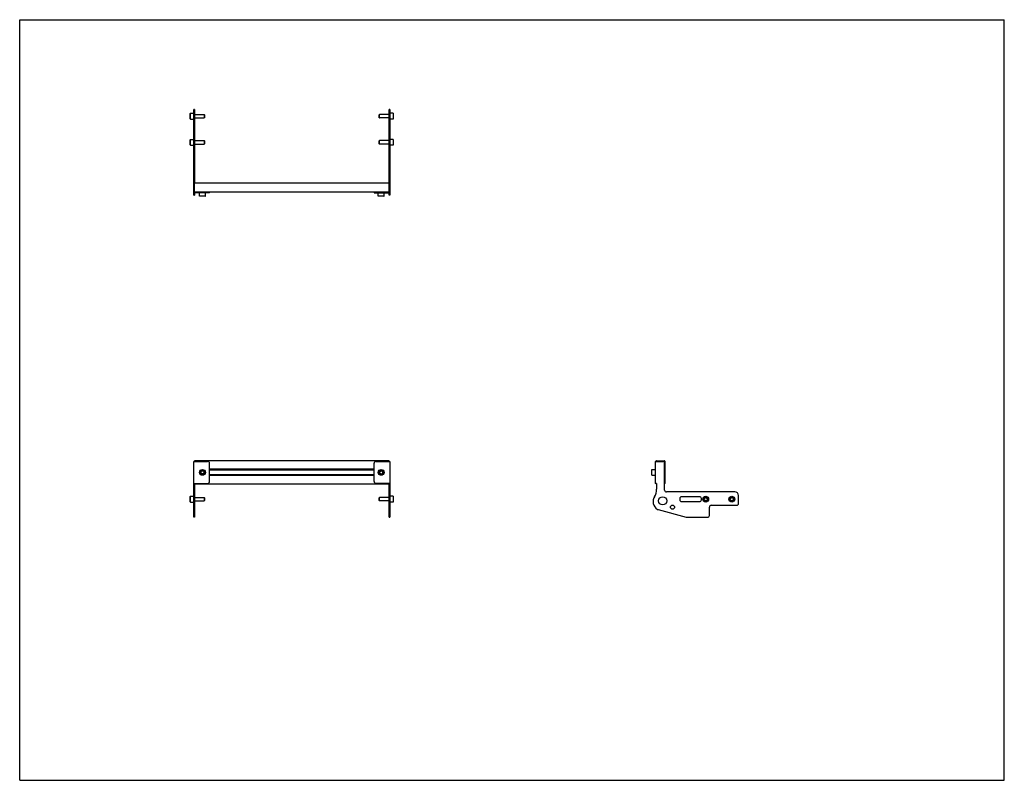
# Model space of a CAD drawing. Header units: inches. Extents: x 0 to 66, y 0 to 51.
import ezdxf

# ---------------------------------------------------------------- set-up
doc = ezdxf.new("R2010")
doc.units = ezdxf.units.IN
doc.header["$LTSCALE"] = 3.63
doc.header["$MEASUREMENT"] = 0
doc.layers.get('0').update_dxf_attribs({"linetype": 'CONTINUOUS'})
for name, color, linetype in [('207132_LH_BL4', 7, 'CONTINUOUS'), ('207132_RH_BL1', 7, 'CONTINUOUS'), ('207217_WW_207216_12_BL2', 7, 'CONTINUOUS'), ('9206XXM_920612M_BL3', 7, 'CONTINUOUS'), ('9206XXM_920612M_BL6', 7, 'CONTINUOUS'), ('9206XXM_920618M_BL0', 7, 'CONTINUOUS'), ('9206XXM_920618M_BL5', 7, 'CONTINUOUS'), ('9206XXM_920618M_BL7', 7, 'CONTINUOUS'), ('9206XXM_920618M_BL8', 7, 'CONTINUOUS')]:
    doc.layers.add(name, color=color, linetype=linetype)

# ---------------------------------------------------------------- blocks, each defined once
blk = doc.blocks.new('9206XXM_920618M_BL0', base_point=(11.91, 30.814))
at = {"layer": '9206XXM_920618M_BL0', "color": 7, "linetype": 'CONTINUOUS'}
for p, q in [((11.437, 42.954), (11.457, 42.974)), ((11.437, 42.6), (11.437, 42.954)), ((11.457, 42.58), (11.457, 42.974)), ((11.457, 42.974), (11.674, 42.974)), ((11.437, 42.6), (11.457, 42.58)), ((11.457, 42.58), (11.674, 42.58)), ((11.722, 42.895), (12.363, 42.895)), ((11.722, 42.659), (12.363, 42.659)), ((12.363, 42.895), (12.363, 42.659)), ((12.382, 42.875), (12.363, 42.895)), ((12.382, 42.678), (12.363, 42.659)), ((12.382, 42.875), (12.382, 42.678)), ((11.437, 19.028), (11.457, 19.048)), ((11.437, 18.674), (11.437, 19.028)), ((11.437, 18.674), (11.457, 18.654)), ((11.457, 18.654), (11.457, 19.048)), ((11.457, 19.048), (11.674, 19.048)), ((11.457, 18.654), (11.674, 18.654)), ((11.722, 18.969), (12.363, 18.969)), ((11.722, 18.733), (12.363, 18.733)), ((12.363, 18.969), (12.363, 18.733)), ((12.382, 18.949), (12.363, 18.969)), ((12.382, 18.753), (12.363, 18.733)), ((12.382, 18.949), (12.382, 18.753))]:
    blk.add_line(p, q, dxfattribs=at)
blk = doc.blocks.new('207132_RH_BL1', base_point=(12.199, 31.307))
at = {"layer": '207132_RH_BL1', "color": 7, "linetype": 'CONTINUOUS'}
for p, q in [((11.674, 39.242), (11.674, 44.976)), ((11.722, 44.976), (11.674, 44.976)), ((11.722, 44.976), (11.722, 40.021)), ((11.722, 40.017), (11.674, 40.017)), ((11.674, 39.246), (11.722, 39.246)), ((11.674, 39.242), (11.722, 39.242)), ((11.722, 39.404), (11.722, 39.242)), ((11.77, 39.439), (12.724, 39.439)), ((12.724, 39.391), (11.77, 39.391)), ((12.724, 39.391), (12.724, 39.439)), ((11.674, 17.639), (11.674, 21.384)), ((11.674, 21.384), (12.599, 21.384)), ((12.724, 20.036), (12.724, 21.259)), ((11.674, 19.911), (12.599, 19.911)), ((11.722, 19.866), (11.722, 17.639)), ((11.674, 18.724), (11.722, 18.724)), ((11.722, 17.639), (11.674, 17.639))]:
    blk.add_line(p, q, dxfattribs=at)
for centre, radius, start, end in [((11.77, 39.487), 0.096, 180, 270), ((11.77, 39.487), 0.048, 254.0555, 270), ((12.599, 21.259), 0.125, 0, 90), ((12.599, 20.036), 0.125, 270, 360)]:
    blk.add_arc(centre, radius, start, end, dxfattribs=at)
blk = doc.blocks.new('207217_WW_207216_12_BL2', base_point=(27.481, 29.949))
at = {"layer": '207217_WW_207216_12_BL2', "color": 7, "linetype": 'CONTINUOUS'}
for p, q in [((11.722, 39.441), (11.722, 40.031)), ((24.76, 40.031), (11.722, 40.031)), ((24.76, 39.441), (24.76, 40.031)), ((24.76, 39.441), (11.722, 39.441)), ((11.722, 21.384), (11.722, 21.428)), ((24.76, 21.428), (11.722, 21.428)), ((24.76, 21.384), (24.76, 21.428)), ((42.649, 21.384), (42.649, 21.398)), ((42.679, 21.428), (43.209, 21.428)), ((43.239, 21.398), (43.239, 19.896)), ((23.758, 20.864), (12.724, 20.864)), ((23.758, 20.806), (12.724, 20.806)), ((23.758, 20.489), (12.724, 20.489)), ((11.722, 19.866), (11.722, 19.911)), ((24.76, 19.866), (11.722, 19.866)), ((23.758, 20.431), (12.724, 20.431)), ((24.76, 19.866), (24.76, 19.911)), ((42.649, 19.896), (42.649, 19.911)), ((42.695, 19.866), (42.679, 19.866))]:
    blk.add_line(p, q, dxfattribs=at)
for centre, start, end in [((42.679, 21.398), 90, 180), ((43.209, 21.398), 0, 90), ((42.679, 19.896), 180, 270), ((43.209, 19.896), 301.20434, 360)]:
    blk.add_arc(centre, 0.03, start, end, dxfattribs=at)
blk = doc.blocks.new('9206XXM_920612M_BL3', base_point=(12.251, 29.945))
at = {"layer": '9206XXM_920612M_BL3', "color": 7, "linetype": 'CONTINUOUS'}
for p, q in [((12.055, 39.176), (12.055, 39.391)), ((12.074, 39.156), (12.055, 39.176)), ((12.448, 39.176), (12.055, 39.176)), ((12.429, 39.156), (12.074, 39.156)), ((12.133, 39.439), (12.133, 39.441)), ((12.37, 39.439), (12.37, 39.441)), ((12.429, 39.156), (12.448, 39.176)), ((12.448, 39.176), (12.448, 39.391)), ((12.139, 20.628), (12.179, 20.735)), ((12.212, 20.541), (12.139, 20.628)), ((12.179, 20.735), (12.291, 20.754)), ((12.324, 20.56), (12.212, 20.541)), ((12.291, 20.754), (12.363, 20.666)), ((12.363, 20.666), (12.324, 20.56))]:
    blk.add_line(p, q, dxfattribs=at)
for radius in [0.197, 0.177, 0.114]:
    blk.add_circle((12.251, 20.647), radius, dxfattribs=at)
blk = doc.blocks.new('207132_LH_BL4', base_point=(35.971, 31.307))
at = {"layer": '207132_LH_BL4', "color": 7, "linetype": 'CONTINUOUS'}
for p, q in [((24.808, 44.976), (24.76, 44.976)), ((24.76, 40.043), (24.76, 44.976)), ((24.808, 44.976), (24.808, 39.242)), ((24.808, 40.017), (24.76, 40.017)), ((23.758, 39.439), (24.712, 39.439)), ((23.758, 39.439), (23.758, 39.391)), ((23.758, 39.391), (24.712, 39.391)), ((24.76, 39.242), (24.76, 39.404)), ((24.808, 39.246), (24.76, 39.246)), ((24.808, 39.242), (24.76, 39.242)), ((23.758, 20.036), (23.758, 21.259)), ((23.883, 21.384), (24.808, 21.384)), ((24.808, 21.384), (24.808, 17.639)), ((42.599, 21.384), (42.599, 19.911)), ((42.599, 21.384), (43.1, 21.384)), ((43.225, 19.464), (43.225, 21.259)), ((24.808, 19.911), (23.883, 19.911)), ((24.76, 17.639), (24.76, 19.866)), ((42.695, 19.911), (42.599, 19.911)), ((42.695, 19.911), (42.695, 19.524)), ((47.934, 19.339), (43.35, 19.339)), ((24.808, 18.724), (24.76, 18.724)), ((44.248, 18.889), (44.248, 18.814)), ((45.573, 19.014), (44.373, 19.014)), ((44.373, 18.689), (45.573, 18.689)), ((45.698, 18.814), (45.698, 18.889)), ((48.184, 18.564), (48.184, 19.089)), ((42.787, 18.15), (44.68, 17.643)), ((46.234, 17.764), (46.234, 18.314)), ((46.359, 18.439), (48.059, 18.439)), ((24.76, 17.639), (24.808, 17.639)), ((44.713, 17.639), (46.109, 17.639))]:
    blk.add_line(p, q, dxfattribs=at)
for centre, radius in [((43.1, 18.741), 0.275), ((43.758, 18.314), 0.138)]:
    blk.add_circle(centre, radius, dxfattribs=at)
for centre, radius, start, end in [((24.712, 39.487), 0.096, 270, 360), ((24.712, 39.487), 0.048, 270, 285.945), ((23.883, 21.259), 0.125, 90, 180), ((43.1, 21.259), 0.125, 0, 90), ((23.883, 20.036), 0.125, 180, 270), ((41.695, 19.524), 1, 328.44919, 360), ((43.35, 19.464), 0.125, 180, 270), ((47.934, 19.089), 0.25, 0, 90), ((42.884, 18.668), 0.433, 172.59026, 193.74676), ((43.1, 18.661), 0.649, 148.44919, 174.4106), ((43.1, 18.721), 0.656, 193.74676, 238.08865), ((44.373, 18.889), 0.125, 90, 180), ((44.373, 18.814), 0.125, 180, 270), ((45.573, 18.889), 0.125, 0, 90), ((45.573, 18.814), 0.125, 270, 360), ((48.059, 18.564), 0.125, 270, 360), ((42.819, 18.271), 0.125, 238.08865, 255), ((46.359, 18.314), 0.125, 90, 180), ((44.713, 17.764), 0.125, 255, 270), ((46.109, 17.764), 0.125, 270, 360)]:
    blk.add_arc(centre, radius, start, end, dxfattribs=at)
blk = doc.blocks.new('9206XXM_920618M_BL5', base_point=(35.14, 30.814))
at = {"layer": '9206XXM_920618M_BL5', "color": 7, "linetype": 'CONTINUOUS'}
for p, q in [((25.024, 42.974), (24.808, 42.974)), ((25.044, 42.954), (25.024, 42.974)), ((25.024, 42.974), (25.024, 42.58)), ((25.044, 42.954), (25.044, 42.6)), ((24.099, 42.875), (24.119, 42.895)), ((24.099, 42.678), (24.099, 42.875)), ((24.099, 42.678), (24.119, 42.659)), ((24.76, 42.895), (24.119, 42.895)), ((24.119, 42.659), (24.119, 42.895)), ((24.76, 42.659), (24.119, 42.659)), ((25.024, 42.58), (24.808, 42.58)), ((25.044, 42.6), (25.024, 42.58)), ((24.099, 18.949), (24.119, 18.969)), ((24.099, 18.753), (24.099, 18.949)), ((24.099, 18.753), (24.119, 18.733)), ((24.76, 18.969), (24.119, 18.969)), ((24.119, 18.733), (24.119, 18.969)), ((24.76, 18.733), (24.119, 18.733)), ((25.024, 19.048), (24.808, 19.048)), ((25.024, 18.654), (24.808, 18.654)), ((25.044, 19.028), (25.024, 19.048)), ((25.024, 19.048), (25.024, 18.654)), ((25.044, 18.674), (25.024, 18.654)), ((25.044, 19.028), (25.044, 18.674)), ((45.879, 18.81), (45.897, 18.923)), ((45.967, 18.739), (45.879, 18.81)), ((45.897, 18.923), (46.003, 18.963)), ((46.073, 18.78), (45.967, 18.739)), ((46.003, 18.963), (46.091, 18.892)), ((46.091, 18.892), (46.073, 18.78))]:
    blk.add_line(p, q, dxfattribs=at)
for radius in [0.197, 0.177, 0.114]:
    blk.add_circle((45.985, 18.851), radius, dxfattribs=at)
blk = doc.blocks.new('9206XXM_920612M_BL6', base_point=(33.316, 29.945))
at = {"layer": '9206XXM_920612M_BL6', "color": 7, "linetype": 'CONTINUOUS'}
for p, q in [((24.033, 39.176), (24.033, 39.391)), ((24.427, 39.176), (24.033, 39.176)), ((24.053, 39.156), (24.033, 39.176)), ((24.407, 39.156), (24.053, 39.156)), ((24.112, 39.439), (24.112, 39.441)), ((24.348, 39.439), (24.348, 39.441)), ((24.407, 39.156), (24.427, 39.176)), ((24.427, 39.176), (24.427, 39.391)), ((24.119, 20.673), (24.197, 20.756)), ((24.152, 20.564), (24.119, 20.673)), ((24.263, 20.538), (24.152, 20.564)), ((24.197, 20.756), (24.308, 20.73)), ((24.341, 20.621), (24.263, 20.538)), ((24.308, 20.73), (24.341, 20.621)), ((42.365, 20.824), (42.384, 20.844)), ((42.365, 20.47), (42.365, 20.824)), ((42.365, 20.47), (42.384, 20.45)), ((42.384, 20.45), (42.384, 20.844)), ((42.384, 20.844), (42.599, 20.844)), ((42.384, 20.45), (42.599, 20.45))]:
    blk.add_line(p, q, dxfattribs=at)
for radius in [0.197, 0.177, 0.114]:
    blk.add_circle((24.23, 20.647), radius, dxfattribs=at)
blk = doc.blocks.new('9206XXM_920618M_BL7', base_point=(11.91, 44.527))
at = {"layer": '9206XXM_920618M_BL7', "color": 7, "linetype": 'CONTINUOUS'}
for p, q in [((11.437, 44.704), (11.457, 44.724)), ((11.437, 44.35), (11.437, 44.704)), ((11.437, 44.35), (11.457, 44.33)), ((11.457, 44.33), (11.457, 44.724)), ((11.457, 44.724), (11.674, 44.724)), ((11.457, 44.33), (11.674, 44.33)), ((11.722, 44.645), (12.363, 44.645)), ((11.722, 44.409), (12.363, 44.409)), ((12.363, 44.645), (12.363, 44.409)), ((12.382, 44.625), (12.363, 44.645)), ((12.382, 44.428), (12.363, 44.409)), ((12.382, 44.625), (12.382, 44.428))]:
    blk.add_line(p, q, dxfattribs=at)
blk = doc.blocks.new('9206XXM_920618M_BL8', base_point=(36.015, 31.689))
at = {"layer": '9206XXM_920618M_BL8', "color": 7, "linetype": 'CONTINUOUS'}
for p, q in [((24.099, 44.625), (24.119, 44.645)), ((24.099, 44.428), (24.099, 44.625)), ((24.099, 44.428), (24.119, 44.409)), ((24.76, 44.645), (24.119, 44.645)), ((24.119, 44.409), (24.119, 44.645)), ((24.76, 44.409), (24.119, 44.409)), ((25.024, 44.724), (24.808, 44.724)), ((25.024, 44.33), (24.808, 44.33)), ((25.024, 44.724), (25.024, 44.33)), ((25.044, 44.704), (25.024, 44.724)), ((25.044, 44.35), (25.024, 44.33)), ((25.044, 44.704), (25.044, 44.35)), ((47.626, 18.885), (47.71, 18.962)), ((47.651, 18.774), (47.626, 18.885)), ((47.76, 18.74), (47.651, 18.774)), ((47.71, 18.962), (47.818, 18.928)), ((47.843, 18.817), (47.76, 18.74)), ((47.818, 18.928), (47.843, 18.817))]:
    blk.add_line(p, q, dxfattribs=at)
for radius in [0.197, 0.177, 0.114]:
    blk.add_circle((47.735, 18.851), radius, dxfattribs=at)

msp = doc.modelspace()

# ---------------------------------------------------------------- linework, layer by layer
at = {"color": 7, "linetype": 'CONTINUOUS'}
for p, q in [((0, 0), (0, 51)), ((0, 51), (66, 51)), ((66, 0), (66, 51)), ((0, 0), (66, 0))]:
    msp.add_line(p, q, dxfattribs=at)

# ---------------------------------------------------------------- block references
at = {"layer": '207132_LH_BL4'}
msp.add_blockref('207132_LH_BL4', (35.971, 31.307), dxfattribs=at)
at = {"layer": '207132_RH_BL1'}
msp.add_blockref('207132_RH_BL1', (12.199, 31.307), dxfattribs=at)
at = {"layer": '207217_WW_207216_12_BL2'}
msp.add_blockref('207217_WW_207216_12_BL2', (27.481, 29.949), dxfattribs=at)
at = {"layer": '9206XXM_920612M_BL3'}
msp.add_blockref('9206XXM_920612M_BL3', (12.251, 29.945), dxfattribs=at)
at = {"layer": '9206XXM_920612M_BL6'}
msp.add_blockref('9206XXM_920612M_BL6', (33.316, 29.945), dxfattribs=at)
at = {"layer": '9206XXM_920618M_BL0'}
msp.add_blockref('9206XXM_920618M_BL0', (11.91, 30.814), dxfattribs=at)
at = {"layer": '9206XXM_920618M_BL5'}
msp.add_blockref('9206XXM_920618M_BL5', (35.14, 30.814), dxfattribs=at)
at = {"layer": '9206XXM_920618M_BL7'}
msp.add_blockref('9206XXM_920618M_BL7', (11.91, 44.527), dxfattribs=at)
at = {"layer": '9206XXM_920618M_BL8'}
msp.add_blockref('9206XXM_920618M_BL8', (36.015, 31.689), dxfattribs=at)

doc.saveas('drawing.dxf')
